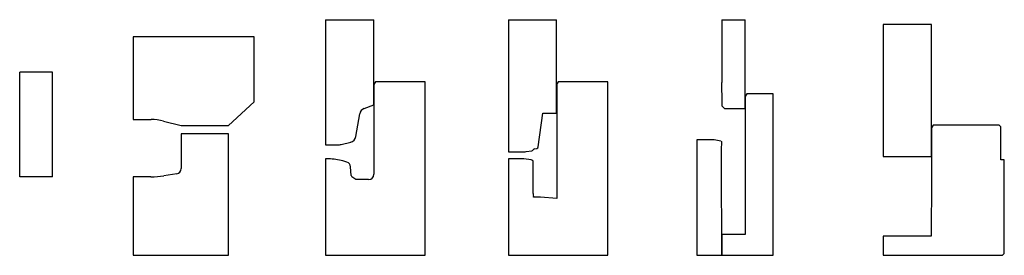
# Model space of a CAD drawing. Header units: millimetres. Extents: x 0 to 569, y 32 to 168.
import ezdxf

# ---------------------------------------------------------------- set-up
doc = ezdxf.new("R2010")
doc.units = ezdxf.units.MM

msp = doc.modelspace()

# ---------------------------------------------------------------- linework, layer by layer
at = {"color": 91, "linetype": 'Continuous'}
for p, q in [((176.67, 167.66), (176.67, 95.53)), ((204.52, 118.63), (204.52, 167.66)), ((198.9, 116.45), (204.52, 118.63)), ((194.23, 100.27), (196.4, 113.37)), ((185.78, 95.78), (191.18, 97.02)), ((176.67, 95.53), (183.54, 95.53))]:
    msp.add_line(p, q, dxfattribs=at)
for p, q in [((176.67, 167.66), (204.52, 167.66)), ((282.27, 167.66), (310.12, 167.66)), ((405.61, 167.66), (419.11, 167.66)), ((0, 77.12), (0, 137.52)), ((19, 137.52), (0, 137.52)), ((19, 77.12), (19, 137.52)), ((19, 77.12), (0, 77.12))]:
    msp.add_line(p, q)
at = {"color": 110, "linetype": 'Continuous'}
for p, q in [((282.27, 167.66), (282.27, 91.43)), ((310.12, 113.71), (310.12, 167.66)), ((299.49, 94.29), (302.22, 113.71)), ((302.22, 113.71), (310.12, 113.71)), ((282.27, 91.43), (289.98, 91.43)), ((292.56, 91.6), (295.73, 92.01)), ((296.51, 92.58), (296.57, 92.71)), ((297.36, 93.28), (298.63, 93.43))]:
    msp.add_line(p, q, dxfattribs=at)
at = {"color": 131, "linetype": 'Continuous'}
for p, q in [((405.61, 167.66), (405.61, 131.42)), ((419.11, 163), (419.11, 167.66)), ((419.02, 162.23), (419.11, 162.99)), ((419.02, 116.42), (419.02, 162.23)), ((419.11, 162.99), (419.11, 163)), ((419.11, 163), (419.11, 163)), ((419.11, 163), (419.11, 163)), ((419.11, 163), (419.11, 163)), ((419.11, 163), (419.11, 163)), ((405.34, 131.42), (405.34, 125.89)), ((405.61, 131.42), (405.34, 131.42)), ((405.34, 125.89), (405.51, 125.6)), ((405.51, 125.6), (405.51, 118.02)), ((405.51, 118.02), (407.11, 116.42)), ((407.11, 116.42), (419.02, 116.42))]:
    msp.add_line(p, q, dxfattribs=at)
at = {"color": 150, "linetype": 'Continuous'}
for p, q in [((498.74, 164.86), (498.74, 88.86)), ((526.64, 164.86), (498.74, 164.86)), ((526.64, 88.86), (526.64, 164.86)), ((498.74, 88.86), (526.64, 88.86))]:
    msp.add_line(p, q, dxfattribs=at)
at = {"color": 51, "linetype": 'Continuous'}
for p, q in [((65.53, 157.86), (65.53, 110.12)), ((135.53, 157.86), (65.53, 157.86)), ((135.53, 120.36), (135.53, 157.86)), ((120.53, 106.73), (135.53, 120.36)), ((65.53, 110.12), (75.9, 110.12)), ((83.05, 109.26), (93.33, 106.73)), ((93.33, 106.73), (120.53, 106.73))]:
    msp.add_line(p, q, dxfattribs=at)
at = {"color": 211, "linetype": 'Continuous'}
for p, q in [((205.49, 131.84), (204.57, 130.34)), ((234.17, 131.84), (205.49, 131.84)), ((234.17, 31.84), (234.17, 131.84)), ((204.57, 130.34), (204.57, 78.52)), ((178.5, 87.42), (176.67, 87.42)), ((176.67, 87.42), (176.67, 31.84)), ((188.99, 85.62), (186.69, 86.27)), ((191.49, 77.8), (191.16, 82.93)), ((194.16, 75.52), (191.93, 77.04)), ((201.57, 75.52), (194.19, 75.52)), ((176.67, 31.84), (234.17, 31.84))]:
    msp.add_line(p, q, dxfattribs=at)
at = {"color": 1, "linetype": 'Continuous'}
for p, q in [((311.09, 131.86), (310.49, 130.82)), ((339.77, 131.86), (311.09, 131.86)), ((339.77, 31.86), (339.77, 131.86)), ((310.22, 129.82), (310.22, 64.6)), ((291.27, 87.43), (282.27, 87.43)), ((282.27, 87.43), (282.27, 31.86)), ((295.36, 86.93), (291.27, 87.43)), ((296.57, 83.35), (296.68, 85.36)), ((296.57, 67.44), (296.57, 83.35)), ((296.77, 65.43), (296.72, 65.73)), ((300.77, 65.43), (296.77, 65.43)), ((310.22, 64.6), (300.77, 65.43)), ((282.27, 31.86), (339.77, 31.86))]:
    msp.add_line(p, q, dxfattribs=at)
at = {"color": 70, "linetype": 'Continuous'}
for p, q in [((419.12, 122.96), (419.12, 43.86)), ((419.98, 124.86), (419.32, 123.71)), ((435.18, 124.86), (419.98, 124.86)), ((435.18, 31.86), (435.18, 124.86)), ((419.12, 43.86), (405.71, 43.86)), ((405.71, 31.86), (405.71, 43.86)), ((405.71, 31.86), (435.18, 31.86))]:
    msp.add_line(p, q, dxfattribs=at)
at = {"color": 100, "linetype": 'Continuous'}
for p, q in [((527.63, 106.86), (526.76, 105.36)), ((526.76, 105.36), (526.76, 59.98)), ((565.74, 106.86), (527.63, 106.86)), ((566.74, 105.86), (565.74, 106.86)), ((566.74, 86.86), (566.74, 105.86)), ((568.74, 86.86), (566.74, 86.86)), ((568.74, 32.86), (568.74, 86.86)), ((526.76, 59.98), (526.46, 58.86)), ((526.46, 58.86), (526.46, 57.86)), ((526.46, 57.86), (526.49, 57.38)), ((526.49, 57.38), (526.49, 42.86)), ((526.49, 42.86), (498.74, 42.86)), ((498.74, 42.86), (498.74, 31.86)), ((498.74, 31.86), (567.74, 31.86)), ((567.74, 31.86), (568.74, 32.86))]:
    msp.add_line(p, q, dxfattribs=at)
at = {"color": 231, "linetype": 'Continuous'}
for p, q in [((120.53, 101.86), (93.25, 101.86)), ((93.25, 101.86), (93.25, 81.81)), ((120.53, 31.86), (120.53, 101.86)), ((75.69, 77.12), (65.53, 77.12)), ((65.53, 77.12), (65.53, 31.86)), ((90.71, 78.85), (83.32, 77.71)), ((65.53, 31.86), (120.53, 31.86))]:
    msp.add_line(p, q, dxfattribs=at)
at = {"color": 2, "linetype": 'Continuous'}
for p, q in [((401.11, 98.36), (391.11, 98.36)), ((391.11, 98.36), (391.11, 31.86)), ((405.09, 97.66), (401.11, 98.36)), ((405.51, 96.37), (405.51, 97.16)), ((405.36, 93.51), (405.51, 96.37)), ((405.36, 59.53), (405.36, 93.51)), ((405.61, 58.36), (405.36, 59.53)), ((405.61, 31.86), (405.61, 58.36)), ((391.11, 31.86), (405.61, 31.86))]:
    msp.add_line(p, q, dxfattribs=at)
at = {"color": 1, "linetype": 'Continuous'}
for centre, radius, start, end in [((312.22, 129.82), 2, 150, 180), ((295.18, 85.44), 1.5, 357, 83), ((306.57, 67.44), 10, 180, 189.8526)]:
    msp.add_arc(centre, radius, start, end, dxfattribs=at)
at = {"color": 70, "linetype": 'Continuous'}
msp.add_arc((420.62, 122.96), 1.5, 150, 180, dxfattribs=at)
at = {"color": 91, "linetype": 'Continuous'}
for centre, radius, start, end in [((200.35, 112.72), 4, 111.1613, 170.5825), ((190.28, 100.92), 4, 282.9532, 350.5825), ((183.54, 105.53), 10, 269.9999, 282.9532)]:
    msp.add_arc(centre, radius, start, end, dxfattribs=at)
at = {"color": 51, "linetype": 'Continuous'}
msp.add_arc((75.9, 80.12), 30, 76.2091, 89.9999, dxfattribs=at)
at = {"color": 2, "linetype": 'Continuous'}
msp.add_arc((405.01, 97.16), 0.5, 0, 80, dxfattribs=at)
at = {"color": 110, "linetype": 'Continuous'}
for centre, radius, start, end in [((289.98, 111.43), 20, 269.9999, 277.4113), ((295.61, 93), 1, 277.4113, 334.7988), ((297.48, 92.29), 1, 97, 154.7988), ((298.5, 94.43), 1, 277, 352)]:
    msp.add_arc(centre, radius, start, end, dxfattribs=at)
at = {"color": 211, "linetype": 'Continuous'}
for centre, radius, start, end in [((178.5, 57.42), 30, 74.1428, 90), ((188.17, 82.74), 3, 3.7018, 74.1428), ((192.49, 77.87), 1, 183.7018, 235.8139), ((194.19, 75.57), 0.05, 235.8139, 270), ((201.57, 78.52), 3, 270, 0)]:
    msp.add_arc(centre, radius, start, end, dxfattribs=at)
at = {"color": 231, "linetype": 'Continuous'}
for centre, radius, start, end in [((90.25, 81.81), 3, 278.7684, 0), ((75.69, 127.12), 50, 270, 278.7684)]:
    msp.add_arc(centre, radius, start, end, dxfattribs=at)

doc.saveas('drawing.dxf')
